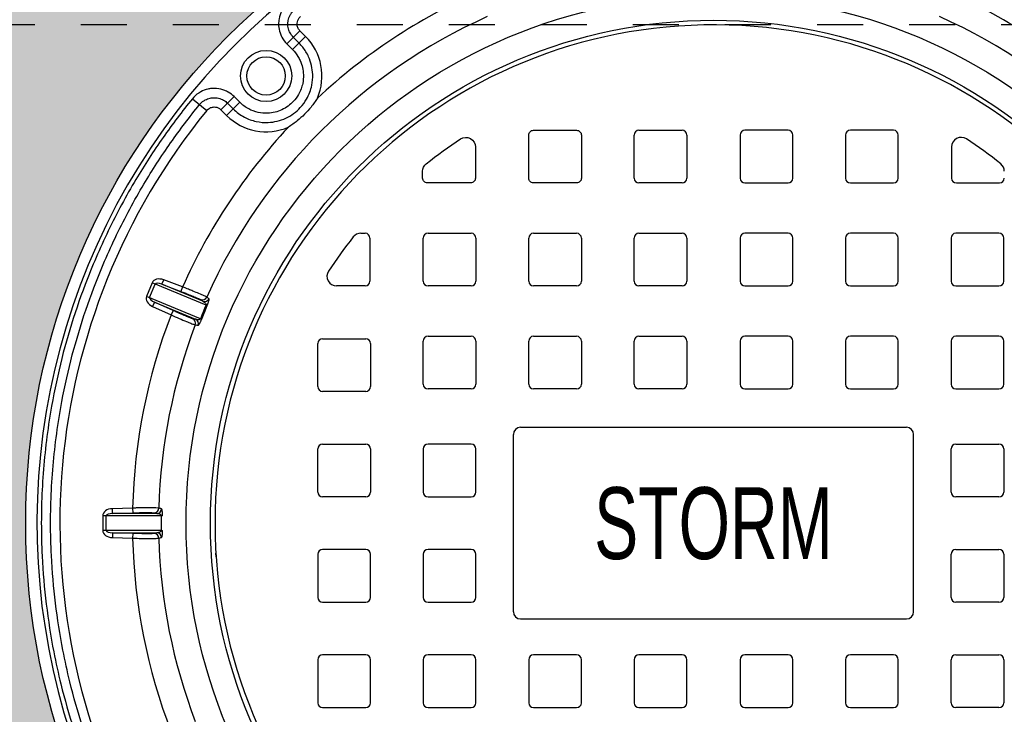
# Model space of a CAD drawing. Header units: feet. Extents: x 6 to 310, y -41 to 128.
# Tile 35 of 44: x 256.46 to 258.6, y 20.89 to 22.4. Entities that reach past the tile are written whole.
import ezdxf
from ezdxf.enums import TextEntityAlignment as Align

# ---------------------------------------------------------------- set-up
doc = ezdxf.new("R2010")
doc.units = ezdxf.units.FT
doc.header["$MEASUREMENT"] = 0
doc.linetypes.add('F', pattern=[0.15, 0.1, -0.05])
doc.layers.add('D-HATCH-PATT', color=247, linetype='Continuous')
doc.layers.add('DETAIL', color=1, linetype='Continuous')
doc.styles.add('HOLLOW', font='HOLLOW', dxfattribs={"width": 0.8})

msp = doc.modelspace()

# ---------------------------------------------------------------- hatches: boundary and pattern name
at = {"layer": 'D-HATCH-PATT', "linetype": 'Continuous'}
h = msp.add_hatch(dxfattribs=at)
h.set_pattern_fill('AR-CONC', color=256, scale=0.025, angle=90)
h.set_pattern_definition([(140, (273.52688, -852.17627), (0.015688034, 0.179315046), [0.01875, -0.20625]), (85, (273.52688, -852.17627), (-0.188048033, -0.034687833), [0.015, -0.165]), (190.451444, (273.52819, -852.16133), (-0.172359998, 0.14462721), [0.015935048, -0.175285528]), (136.1842, (273.47688, -852.17627), (0.04137982, 0.26681033), [0.028125, -0.309375]), (186.635635, (273.48033, -852.15404), (-0.24352965, 0.23366549), [0.023902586, -0.26292844]), (81.184164, (273.47688, -852.17627), (-0.24352965, 0.23366549), [0.0225, -0.2475]), (111, (273.48938, -852.15127), (0.100654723, 0.149226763), [0.01875, -0.20625]), (56, (273.48938, -852.15127), (-0.18128751, 0.060828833), [0.015, -0.165]), (161.451445, (273.49777, -852.13884), (-0.080632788, 0.210055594), [0.015935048, -0.175285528]), (127.5, (273.52688, -852.17627), (-0.0832234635, 0.003039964), [0, -0.163, 0, -0.1675, 0, -0.165625]), (97.5, (273.52688, -852.17627), (-0.098602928, 0.065767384), [0, -0.0955, 0, -0.15925, 0, -0.063125]), (57.5, (273.52688, -852.23202), (0.005638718, 0.133455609), [0, -0.0625, 0, -0.195, 0, -0.25875]), (47.5, (273.52688, -852.25702), (-0.025026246, 0.145796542), [0, -0.08125, 0, -0.1295, 0, -0.18375])])
edge = h.paths.add_edge_path(flags=16)
edge.add_arc((257.96822, 21.30184), 1.49479, 90, 450)
h.paths.add_polyline_path([(254.92656, 19.63518), (261.00989, 19.63518), (261.00989, 23.05184), (254.92656, 23.05184)])

# ---------------------------------------------------------------- linework, layer by layer
at = {"layer": 'D-HATCH-PATT', "color": 1, "linetype": 'Continuous'}
for p, q in [((257.04095, 22.3438), (257.06948, 22.37232)), ((257.08182, 22.35998), (257.06948, 22.37232)), ((257.04095, 22.3438), (257.05329, 22.33145)), ((257.05329, 22.33145), (257.08182, 22.35998)), ((257.06756, 22.34572), (257.05521, 22.35806)), ((256.8357, 22.2245), (256.86698, 22.19902)), ((256.92627, 22.22912), (256.89774, 22.20059)), ((256.93861, 22.21677), (256.91009, 22.18825)), ((256.91201, 22.21485), (256.92435, 22.20251)), ((256.93861, 22.21677), (256.92627, 22.22912)), ((256.89774, 22.20059), (256.91009, 22.18825)), ((256.76966, 21.82108), (256.77335, 21.83082)), ((256.81445, 21.81526), (256.77335, 21.83082)), ((256.74819, 21.82457), (256.73591, 21.79492)), ((256.74271, 21.7921), (256.75499, 21.82175)), ((256.86537, 21.77603), (256.74819, 21.82457)), ((256.76966, 21.82108), (256.81076, 21.80552)), ((256.85875, 21.78418), (256.76966, 21.82108)), ((256.81445, 21.81526), (256.81076, 21.80552)), ((256.85309, 21.74638), (256.73591, 21.79492)), ((256.75356, 21.7822), (256.74928, 21.77271)), ((256.74928, 21.77271), (256.78934, 21.75465)), ((256.79362, 21.76414), (256.75356, 21.7822)), ((256.75356, 21.7822), (256.84264, 21.7453)), ((256.79362, 21.76414), (256.78934, 21.75465)), ((256.7058, 21.33465), (256.66187, 21.33329)), ((256.7058, 21.33465), (256.70612, 21.32424)), ((256.64102, 21.31789), (256.64102, 21.2858)), ((256.76786, 21.31789), (256.64102, 21.31789)), ((256.64839, 21.2858), (256.64839, 21.31789)), ((256.66219, 21.32288), (256.66187, 21.33329)), ((256.66219, 21.32288), (256.70612, 21.32424)), ((256.75862, 21.32288), (256.66219, 21.32288)), ((256.64839, 21.2858), (256.64102, 21.2858)), ((256.76786, 21.2858), (256.64839, 21.2858)), ((256.66219, 21.2808), (256.66187, 21.27039)), ((256.66187, 21.27039), (256.7058, 21.26904)), ((256.70612, 21.27944), (256.66219, 21.2808)), ((256.66219, 21.2808), (256.75862, 21.2808)), ((256.70612, 21.27944), (256.7058, 21.26904))]:
    msp.add_line(p, q, dxfattribs=at)
at = {"layer": 'D-HATCH-PATT', "linetype": 'Continuous'}
for p, q in [((257.80615, 22.15601), (257.8999, 22.15601)), ((258.13029, 22.15601), (258.03654, 22.15601)), ((258.35946, 22.15601), (258.26571, 22.15601)), ((257.79574, 22.05184), (257.79574, 22.14559)), ((257.91032, 22.14559), (257.91032, 22.05184)), ((258.02613, 22.14559), (258.02613, 22.05184)), ((258.14071, 22.05184), (258.14071, 22.14559)), ((258.25529, 22.14559), (258.25529, 22.05184)), ((258.36988, 22.05184), (258.36988, 22.14559)), ((258.48568, 22.11977), (258.48568, 22.05184)), ((257.8999, 22.04143), (257.80615, 22.04143)), ((258.03654, 22.04143), (258.13029, 22.04143)), ((258.26571, 22.04143), (258.35946, 22.04143)), ((258.4961, 22.04143), (258.58985, 22.04143)), ((257.20178, 21.93205), (257.21118, 21.93205)), ((257.2216, 21.92163), (257.2216, 21.82788)), ((257.3374, 21.82788), (257.3374, 21.92163)), ((257.34782, 21.93205), (257.44157, 21.93205)), ((257.45199, 21.92163), (257.45199, 21.82788)), ((257.56657, 21.82788), (257.56657, 21.92163)), ((257.57699, 21.93205), (257.67074, 21.93205)), ((257.68115, 21.92163), (257.68115, 21.82788)), ((257.79574, 21.82788), (257.79574, 21.92163)), ((257.80615, 21.93205), (257.8999, 21.93205)), ((257.91032, 21.92163), (257.91032, 21.82788)), ((258.02613, 21.92163), (258.02613, 21.82788)), ((258.13029, 21.93205), (258.03654, 21.93205)), ((258.14071, 21.82788), (258.14071, 21.92163)), ((258.25529, 21.92163), (258.25529, 21.82788)), ((258.35946, 21.93205), (258.26571, 21.93205)), ((258.36988, 21.82788), (258.36988, 21.92163)), ((258.48446, 21.92163), (258.48446, 21.82788)), ((258.58863, 21.93205), (258.49488, 21.93205)), ((258.59904, 21.82788), (258.59904, 21.92163)), ((257.21118, 21.81747), (257.14909, 21.81747)), ((257.44157, 21.81747), (257.34782, 21.81747)), ((257.67074, 21.81747), (257.57699, 21.81747)), ((257.8999, 21.81747), (257.80615, 21.81747)), ((258.03654, 21.81747), (258.13029, 21.81747)), ((258.26571, 21.81747), (258.35946, 21.81747)), ((258.49488, 21.81747), (258.58863, 21.81747)), ((257.11865, 21.70288), (257.2124, 21.70288)), ((257.34782, 21.70809), (257.44157, 21.70809)), ((257.57699, 21.70809), (257.67074, 21.70809)), ((257.80615, 21.70809), (257.8999, 21.70809)), ((258.13029, 21.70809), (258.03654, 21.70809)), ((258.35946, 21.70809), (258.26571, 21.70809)), ((258.58863, 21.70809), (258.49488, 21.70809)), ((257.10824, 21.59872), (257.10824, 21.69247)), ((257.22282, 21.69247), (257.22282, 21.59872)), ((257.3374, 21.60393), (257.3374, 21.69768)), ((257.45199, 21.69768), (257.45199, 21.60393)), ((257.56657, 21.60393), (257.56657, 21.69768)), ((257.68115, 21.69768), (257.68115, 21.60393)), ((257.79574, 21.60393), (257.79574, 21.69768)), ((257.91032, 21.69768), (257.91032, 21.60393)), ((258.02613, 21.69768), (258.02613, 21.60393)), ((258.14071, 21.60393), (258.14071, 21.69768)), ((258.25529, 21.69768), (258.25529, 21.60393)), ((258.36988, 21.60393), (258.36988, 21.69768)), ((258.48446, 21.69768), (258.48446, 21.60393)), ((258.59904, 21.60393), (258.59904, 21.69768)), ((257.44157, 21.59351), (257.34782, 21.59351)), ((257.67074, 21.59351), (257.57699, 21.59351)), ((257.8999, 21.59351), (257.80615, 21.59351)), ((258.03654, 21.59351), (258.13029, 21.59351)), ((258.26571, 21.59351), (258.35946, 21.59351)), ((258.49488, 21.59351), (258.58863, 21.59351)), ((257.2124, 21.5883), (257.11865, 21.5883)), ((257.10824, 21.36955), (257.10824, 21.4633)), ((257.11865, 21.47372), (257.2124, 21.47372)), ((257.22282, 21.4633), (257.22282, 21.36955)), ((257.3374, 21.4633), (257.3374, 21.36955)), ((257.44157, 21.47372), (257.34782, 21.47372)), ((257.45199, 21.36955), (257.45199, 21.4633)), ((258.48446, 21.36955), (258.48446, 21.4633)), ((258.49488, 21.47372), (258.58863, 21.47372)), ((258.59904, 21.4633), (258.59904, 21.36955)), ((257.2124, 21.35913), (257.11865, 21.35913)), ((257.34782, 21.35913), (257.44157, 21.35913)), ((258.58863, 21.35913), (258.49488, 21.35913)), ((257.10824, 21.23413), (257.10824, 21.14038)), ((257.2124, 21.24455), (257.11865, 21.24455)), ((257.22282, 21.14038), (257.22282, 21.23413)), ((257.3374, 21.23413), (257.3374, 21.14038)), ((257.44157, 21.24455), (257.34782, 21.24455)), ((257.45199, 21.14038), (257.45199, 21.23413)), ((258.48446, 21.14038), (258.48446, 21.23413)), ((258.49488, 21.24455), (258.58863, 21.24455)), ((258.59904, 21.23413), (258.59904, 21.14038)), ((257.11865, 21.12997), (257.2124, 21.12997)), ((257.34782, 21.12997), (257.44157, 21.12997)), ((258.58863, 21.12997), (258.49488, 21.12997)), ((257.2124, 21.01538), (257.11865, 21.01538)), ((257.44157, 21.01538), (257.34782, 21.01538)), ((257.67074, 21.01538), (257.57699, 21.01538)), ((257.8999, 21.01538), (257.80615, 21.01538)), ((258.13029, 21.01538), (258.03654, 21.01538)), ((258.35946, 21.01538), (258.26571, 21.01538)), ((258.49488, 21.01538), (258.58863, 21.01538)), ((257.10824, 21.00497), (257.10824, 20.91122)), ((257.22282, 20.91122), (257.22282, 21.00497)), ((257.3374, 21.00497), (257.3374, 20.91122)), ((257.45199, 20.91122), (257.45199, 21.00497)), ((257.56657, 21.00497), (257.56657, 20.91122)), ((257.68115, 20.91122), (257.68115, 21.00497)), ((257.79574, 21.00497), (257.79574, 20.91122)), ((257.91032, 20.91122), (257.91032, 21.00497)), ((258.02613, 21.00497), (258.02613, 20.91122)), ((258.14071, 20.91122), (258.14071, 21.00497)), ((258.25529, 21.00497), (258.25529, 20.91122)), ((258.36988, 20.91122), (258.36988, 21.00497)), ((258.48446, 20.91122), (258.48446, 21.00497)), ((258.59904, 21.00497), (258.59904, 20.91122)), ((257.11865, 20.9008), (257.2124, 20.9008)), ((257.34782, 20.9008), (257.44157, 20.9008)), ((257.57699, 20.9008), (257.67074, 20.9008)), ((257.80615, 20.9008), (257.8999, 20.9008)), ((258.03654, 20.9008), (258.13029, 20.9008)), ((258.26571, 20.9008), (258.35946, 20.9008)), ((258.58863, 20.9008), (258.49488, 20.9008))]:
    msp.add_line(p, q, dxfattribs=at)
at = {"layer": 'D-HATCH-PATT', "linetype": 'Continuous', "flags": 128}
msp.add_lwpolyline([(257.57699, 22.04143, -0.4142136), (257.56657, 22.05184), (257.56657, 22.14559, -0.4142136), (257.57699, 22.15601), (257.67074, 22.15601, -0.4142136), (257.68115, 22.14559), (257.68115, 22.05184, -0.4142136), (257.67074, 22.04143)], format="xyb", close=True, dxfattribs=at)
at = {"layer": 'D-HATCH-PATT', "linetype": 'Continuous'}
msp.add_lwpolyline([(257.33618, 22.06682, -0.2279998), (257.34401, 22.0831, -0.0230203), (257.41848, 22.13717, -0.5970046), (257.45076, 22.11977), (257.45076, 22.05184, -0.4142136), (257.44035, 22.04143), (257.3466, 22.04143, -0.4142136), (257.33618, 22.05184)], format="xyb", close=True, dxfattribs=at)
at = {"layer": 'D-HATCH-PATT', "color": 1, "linetype": 'Continuous'}
for radius in [0.05562, 0.04167]:
    msp.add_circle((256.99595, 22.27411), radius, dxfattribs=at)
for start, end in [(336.5646, 45), (225, 293.4354)]:
    msp.add_arc((256.99595, 22.27411), 0.12143, start, end, dxfattribs=at)
at = {"layer": 'D-HATCH-PATT', "linetype": 'Continuous'}
for centre, radius, start, end in [((257.80615, 22.14559), 0.01042, 90, 180), ((257.8999, 22.14559), 0.01042, 0, 90), ((258.03654, 22.14559), 0.01042, 90, 180), ((258.13029, 22.14559), 0.01042, 0, 90), ((258.26571, 22.14559), 0.01042, 90, 180), ((258.35946, 22.14559), 0.01042, 0, 90), ((258.50652, 22.11977), 0.02083, 56.65042, 180), ((257.96822, 21.30184), 1, 51.37548, 56.65042), ((258.57943, 22.06682), 0.02083, 0, 51.37548), ((257.80615, 22.05184), 0.01042, 180, 270), ((257.8999, 22.05184), 0.01042, 270, 0), ((258.03654, 22.05184), 0.01042, 180, 270), ((258.13029, 22.05184), 0.01042, 270, 0), ((258.26571, 22.05184), 0.01042, 180, 270), ((258.35946, 22.05184), 0.01042, 270, 0), ((258.4961, 22.05184), 0.01042, 180, 270), ((258.58985, 22.05184), 0.01042, 270, 0), ((257.96822, 21.30184), 1, 141.51275, 146.77883), ((257.20178, 21.91122), 0.02083, 90, 141.51275), ((257.21118, 21.92163), 0.01042, 0, 90), ((257.34782, 21.92163), 0.01042, 90, 180), ((257.44157, 21.92163), 0.01042, 0, 90), ((257.57699, 21.92163), 0.01042, 90, 180), ((257.67074, 21.92163), 0.01042, 0, 90), ((257.80615, 21.92163), 0.01042, 90, 180), ((257.8999, 21.92163), 0.01042, 0, 90), ((258.03654, 21.92163), 0.01042, 90, 180), ((258.13029, 21.92163), 0.01042, 0, 90), ((258.26571, 21.92163), 0.01042, 90, 180), ((258.35946, 21.92163), 0.01042, 0, 90), ((258.49488, 21.92163), 0.01042, 90, 180), ((258.58863, 21.92163), 0.01042, 0, 90), ((257.14909, 21.8383), 0.02083, 146.77883, 270), ((257.21118, 21.82788), 0.01042, 270, 0), ((257.34782, 21.82788), 0.01042, 180, 270), ((257.44157, 21.82788), 0.01042, 270, 0), ((257.57699, 21.82788), 0.01042, 180, 270), ((257.67074, 21.82788), 0.01042, 270, 0), ((257.80615, 21.82788), 0.01042, 180, 270), ((257.8999, 21.82788), 0.01042, 270, 0), ((258.03654, 21.82788), 0.01042, 180, 270), ((258.13029, 21.82788), 0.01042, 270, 0), ((258.26571, 21.82788), 0.01042, 180, 270), ((258.35946, 21.82788), 0.01042, 270, 0), ((258.49488, 21.82788), 0.01042, 180, 270), ((258.58863, 21.82788), 0.01042, 270, 0), ((257.11865, 21.69247), 0.01042, 90, 180), ((257.2124, 21.69247), 0.01042, 0, 90), ((257.34782, 21.69768), 0.01042, 90, 180), ((257.44157, 21.69768), 0.01042, 0, 90), ((257.57699, 21.69768), 0.01042, 90, 180), ((257.67074, 21.69768), 0.01042, 0, 90), ((257.80615, 21.69768), 0.01042, 90, 180), ((257.8999, 21.69768), 0.01042, 0, 90), ((258.03654, 21.69768), 0.01042, 90, 180), ((258.13029, 21.69768), 0.01042, 0, 90), ((258.26571, 21.69768), 0.01042, 90, 180), ((258.35946, 21.69768), 0.01042, 0, 90), ((258.49488, 21.69768), 0.01042, 90, 180), ((258.58863, 21.69768), 0.01042, 0, 90), ((257.11865, 21.59872), 0.01042, 180, 270), ((257.2124, 21.59872), 0.01042, 270, 0), ((257.34782, 21.60393), 0.01042, 180, 270), ((257.44157, 21.60393), 0.01042, 270, 0), ((257.57699, 21.60393), 0.01042, 180, 270), ((257.67074, 21.60393), 0.01042, 270, 0), ((257.80615, 21.60393), 0.01042, 180, 270), ((257.8999, 21.60393), 0.01042, 270, 0), ((258.03654, 21.60393), 0.01042, 180, 270), ((258.13029, 21.60393), 0.01042, 270, 0), ((258.26571, 21.60393), 0.01042, 180, 270), ((258.35946, 21.60393), 0.01042, 270, 0), ((258.49488, 21.60393), 0.01042, 180, 270), ((258.58863, 21.60393), 0.01042, 270, 0), ((257.11865, 21.4633), 0.01042, 90, 180), ((257.2124, 21.4633), 0.01042, 0, 90), ((257.34782, 21.4633), 0.01042, 90, 180), ((257.44157, 21.4633), 0.01042, 0, 90), ((258.49488, 21.4633), 0.01042, 90, 180), ((258.58863, 21.4633), 0.01042, 0, 90), ((257.11865, 21.36955), 0.01042, 180, 270), ((257.2124, 21.36955), 0.01042, 270, 0), ((257.34782, 21.36955), 0.01042, 180, 270), ((257.44157, 21.36955), 0.01042, 270, 0), ((258.49488, 21.36955), 0.01042, 180, 270), ((258.58863, 21.36955), 0.01042, 270, 0), ((257.11865, 21.23413), 0.01042, 90, 180), ((257.2124, 21.23413), 0.01042, 0, 90), ((257.34782, 21.23413), 0.01042, 90, 180), ((257.44157, 21.23413), 0.01042, 0, 90), ((258.49488, 21.23413), 0.01042, 90, 180), ((258.58863, 21.23413), 0.01042, 0, 90), ((257.11865, 21.14038), 0.01042, 180, 270), ((257.2124, 21.14038), 0.01042, 270, 0), ((257.34782, 21.14038), 0.01042, 180, 270), ((257.44157, 21.14038), 0.01042, 270, 0), ((258.49488, 21.14038), 0.01042, 180, 270), ((258.58863, 21.14038), 0.01042, 270, 0), ((257.11865, 21.00497), 0.01042, 90, 180), ((257.2124, 21.00497), 0.01042, 0, 90), ((257.34782, 21.00497), 0.01042, 90, 180), ((257.44157, 21.00497), 0.01042, 0, 90), ((257.57699, 21.00497), 0.01042, 90, 180), ((257.67074, 21.00497), 0.01042, 0, 90), ((257.80615, 21.00497), 0.01042, 90, 180), ((257.8999, 21.00497), 0.01042, 0, 90), ((258.03654, 21.00497), 0.01042, 90, 180), ((258.13029, 21.00497), 0.01042, 0, 90), ((258.26571, 21.00497), 0.01042, 90, 180), ((258.35946, 21.00497), 0.01042, 0, 90), ((258.49488, 21.00497), 0.01042, 90, 180), ((258.58863, 21.00497), 0.01042, 0, 90), ((257.11865, 20.91122), 0.01042, 180, 270), ((257.2124, 20.91122), 0.01042, 270, 0), ((257.34782, 20.91122), 0.01042, 180, 270), ((257.44157, 20.91122), 0.01042, 270, 0), ((257.57699, 20.91122), 0.01042, 180, 270), ((257.67074, 20.91122), 0.01042, 270, 0), ((257.80615, 20.91122), 0.01042, 180, 270), ((257.8999, 20.91122), 0.01042, 270, 0), ((258.03654, 20.91122), 0.01042, 180, 270), ((258.13029, 20.91122), 0.01042, 270, 0), ((258.26571, 20.91122), 0.01042, 180, 270), ((258.35946, 20.91122), 0.01042, 270, 0), ((258.49488, 20.91122), 0.01042, 180, 270), ((258.58863, 20.91122), 0.01042, 270, 0)]:
    msp.add_arc(centre, radius, start, end, dxfattribs=at)
at = {"layer": 'D-HATCH-PATT', "color": 1, "linetype": 'Continuous'}
for centre, major_axis, ratio, start_param, end_param in [((256.76833, 21.81622), (-0.02014, 0.00834), 0.7071068, 4.7560222, 6.2831853), ((256.76833, 21.81622), (-0.01334, 0.00552), 0.346338, 4.7560222, 6.2831853), ((256.75605, 21.78657), (-0.02014, 0.00834), 0.7071068, 0, 1.5271631), ((256.75605, 21.78657), (-0.01334, 0.00552), 0.346338, 0, 1.5271631), ((256.85758, 21.79756), (-0.00625, -0.00834), 0.9938813, 0.2830071, 1.7928792), ((256.86243, 21.79392), (-0.00625, -0.00834), 0.9938784, 0.2829389, 1.793915), ((256.85857, 21.77885), (0.00956, -0.00413), 0.0148986, 0.1079626, 0.7855092), ((256.83236, 21.73667), (0.00148, 0.01031), 0.9938813, 4.4903061, 6.0001782), ((256.83836, 21.73581), (0.00148, 0.01031), 0.9938784, 4.4892703, 6.0002464), ((256.84629, 21.7492), (0.00968, -0.00384), 0.0148986, 5.4976761, 6.1752227), ((256.75242, 21.3348), (-0.00258, -0.01009), 0.9938813, 0.2830071, 1.7928792), ((256.66282, 21.31789), (-0.0218, 0), 0.7071068, 4.7560222, 6.2831853), ((256.66282, 21.31789), (-0.01444, 0), 0.346338, 4.7560222, 6.2831853), ((256.7583, 21.33329), (-0.00258, -0.01009), 0.9938784, 0.2829389, 1.793915), ((256.76049, 21.31789), (0.01042, -0.00016), 0.0148986, 0.1079626, 0.7855092), ((256.66282, 21.2858), (-0.0218, 0), 0.7071068, 0, 1.5271631), ((256.66282, 21.2858), (-0.01444, 0), 0.346338, 0, 1.5271631), ((256.75242, 21.26889), (-0.00258, 0.01009), 0.9938813, 4.4903061, 6.0001782), ((256.7583, 21.27039), (-0.00258, 0.01009), 0.9938784, 4.4892703, 6.0002464), ((256.76049, 21.2858), (0.01042, 0.00016), 0.0148986, 5.4976761, 6.1752227)]:
    msp.add_ellipse(centre, major_axis=major_axis, ratio=ratio, start_param=start_param, end_param=end_param, dxfattribs=at)
for points, knots in [([(257.04556, 22.43437), (257.04151, 22.43106), (257.03788, 22.42724), (257.03302, 22.42059), (257.03145, 22.41806), (257.02728, 22.41014), (257.02528, 22.40446), (257.0234, 22.39472), (257.02303, 22.39082), (257.02304, 22.38453), (257.02319, 22.3821), (257.02414, 22.37417), (257.02558, 22.36874), (257.02838, 22.36196), (257.02916, 22.36029), (257.03288, 22.35319), (257.03662, 22.34813), (257.04095, 22.3438)], [0, 0, 0, 0, 0.4780324, 0.4780324, 0.7463054, 0.7463054, 1.2910487, 1.2910487, 1.6445954, 1.6445954, 1.8660112, 1.8660112, 2.3686763, 2.3686763, 2.5362981, 2.5362981, 3.0967425, 3.0967425, 3.0967425, 3.0967425]), ([(257.05521, 22.35806), (257.05231, 22.36097), (257.0498, 22.36436), (257.04731, 22.36912), (257.04679, 22.37024), (257.04491, 22.37477), (257.04395, 22.37841), (257.04331, 22.38372), (257.04321, 22.38535), (257.04321, 22.38956), (257.04345, 22.39217), (257.04471, 22.39869), (257.04605, 22.40249), (257.04884, 22.4078), (257.0499, 22.40949), (257.05315, 22.41395), (257.05558, 22.41651), (257.0583, 22.41873)], [-3.0967425, -3.0967425, -3.0967425, -3.0967425, -2.5362981, -2.5362981, -2.3686763, -2.3686763, -1.8660112, -1.8660112, -1.6445954, -1.6445954, -1.2910487, -1.2910487, -0.7463054, -0.7463054, -0.4780324, -0.4780324, 0, 0, 0, 0]), ([(257.06948, 22.37232), (257.06885, 22.37295), (257.06826, 22.37362), (257.06613, 22.37637), (257.06493, 22.37873), (257.06346, 22.38377), (257.06321, 22.38652), (257.06369, 22.39103), (257.06415, 22.39288), (257.06564, 22.39666), (257.06676, 22.39854), (257.06902, 22.40127), (257.07, 22.40223), (257.07104, 22.40309)], [-1.0530152, -1.0530152, -1.0530152, -1.0530152, -0.9721218, -0.9721218, -0.7355804, -0.7355804, -0.4918865, -0.4918865, -0.3212032, -0.3212032, -0.1235397, -0.1235397, 0, 0, 0, 0]), ([(256.92435, 22.20251), (256.93151, 22.19535), (256.93977, 22.18925), (256.95677, 22.1803), (256.96533, 22.17717), (256.98288, 22.17331), (256.99182, 22.17256), (257.01365, 22.17356), (257.02681, 22.17679), (257.04458, 22.18505), (257.05029, 22.18841), (257.06094, 22.19618), (257.06589, 22.20059), (257.07547, 22.21096), (257.08005, 22.21718), (257.08659, 22.22863), (257.08893, 22.23364), (257.09267, 22.24366), (257.09413, 22.24875), (257.09676, 22.26166), (257.09742, 22.26961), (257.09695, 22.28396), (257.09609, 22.29053), (257.09312, 22.30338), (257.091, 22.30965), (257.08661, 22.31943), (257.08465, 22.32316), (257.07828, 22.33362), (257.07326, 22.34001), (257.06759, 22.34568), (257.06758, 22.3457), (257.06756, 22.34572)], [-15.4365167, -15.4365167, -15.4365167, -15.4365167, -14.6950238, -14.6950238, -14.0335261, -14.0335261, -13.3900602, -13.3900602, -12.4336273, -12.4336273, -11.9554084, -11.9554084, -11.4771945, -11.4771945, -10.9212679, -10.9212679, -10.5207616, -10.5207616, -10.1377688, -10.1377688, -9.5643287, -9.5643287, -9.0861098, -9.0861098, -8.6078958, -8.6078958, -8.3015993, -8.3015993, -7.7182583, -7.7182583, -7.7162565, -7.7162565, -7.7162565, -7.7162565]), ([(257.05329, 22.33145), (257.05331, 22.33144), (257.05332, 22.33142), (257.05786, 22.32688), (257.06188, 22.32177), (257.06698, 22.31339), (257.06855, 22.3104), (257.07206, 22.30257), (257.07376, 22.29755), (257.07614, 22.28726), (257.07683, 22.282), (257.07721, 22.27051), (257.07668, 22.26414), (257.07457, 22.2538), (257.0734, 22.24973), (257.07041, 22.2417), (257.06854, 22.23769), (257.06329, 22.22852), (257.05963, 22.22354), (257.05195, 22.21524), (257.048, 22.2117), (257.03946, 22.20548), (257.03489, 22.20279), (257.02067, 22.19618), (257.01012, 22.19359), (256.99265, 22.19279), (256.98548, 22.19339), (256.97143, 22.19648), (256.96458, 22.19899), (256.95097, 22.20616), (256.94435, 22.21104), (256.93861, 22.21677)], [7.7162565, 7.7162565, 7.7162565, 7.7162565, 7.7182583, 7.7182583, 8.3015993, 8.3015993, 8.6078958, 8.6078958, 9.0861098, 9.0861098, 9.5643287, 9.5643287, 10.1377688, 10.1377688, 10.5207616, 10.5207616, 10.9212679, 10.9212679, 11.4771945, 11.4771945, 11.9554084, 11.9554084, 12.4336273, 12.4336273, 13.3900602, 13.3900602, 14.0335261, 14.0335261, 14.6950238, 14.6950238, 15.4365167, 15.4365167, 15.4365167, 15.4365167]), ([(256.92627, 22.22912), (256.92257, 22.23281), (256.9184, 22.23604), (256.91129, 22.24019), (256.90862, 22.2415), (256.90032, 22.24485), (256.89446, 22.24626), (256.88458, 22.24714), (256.88066, 22.2471), (256.87441, 22.24646), (256.872, 22.24607), (256.86421, 22.24431), (256.85895, 22.24233), (256.8525, 22.23885), (256.85092, 22.23791), (256.84423, 22.23348), (256.83957, 22.22926), (256.8357, 22.2245)], [0, 0, 0, 0, 0.4780327, 0.4780327, 0.7463068, 0.7463068, 1.2910497, 1.2910497, 1.6445958, 1.6445958, 1.8660111, 1.8660111, 2.3686778, 2.3686778, 2.5362984, 2.5362984, 3.0967424, 3.0967424, 3.0967424, 3.0967424]), ([(256.85134, 22.21176), (256.85394, 22.21495), (256.85706, 22.21779), (256.86154, 22.22075), (256.8626, 22.22138), (256.86692, 22.22371), (256.87045, 22.22504), (256.87566, 22.22621), (256.87727, 22.22648), (256.88146, 22.22691), (256.88408, 22.22693), (256.89069, 22.22634), (256.89461, 22.2254), (256.90018, 22.22315), (256.90196, 22.22228), (256.90673, 22.2195), (256.90953, 22.21733), (256.91201, 22.21485)], [-3.0967424, -3.0967424, -3.0967424, -3.0967424, -2.5362984, -2.5362984, -2.3686778, -2.3686778, -1.8660111, -1.8660111, -1.6445958, -1.6445958, -1.2910497, -1.2910497, -0.7463068, -0.7463068, -0.4780327, -0.4780327, 0, 0, 0, 0]), ([(257.10737, 22.22582), (257.10734, 22.22577), (257.10731, 22.22572), (257.10307, 22.21902), (257.09848, 22.2126), (257.08907, 22.20097), (257.08435, 22.19571), (257.07435, 22.18571), (257.0691, 22.18099), (257.05746, 22.17159), (257.05105, 22.167), (257.04434, 22.16276), (257.0443, 22.16273), (257.04425, 22.1627)], [-0.0051847, -0.0051847, -0.0051847, -0.0051847, 0, 0, 0.7200283, 0.7200283, 1.3640208, 1.3640208, 2.0080133, 2.0080133, 2.7280416, 2.7280416, 2.7332263, 2.7332263, 2.7332263, 2.7332263]), ([(256.86698, 22.19902), (256.86754, 22.19971), (256.86814, 22.20036), (256.87067, 22.20276), (256.87289, 22.20419), (256.87775, 22.20617), (256.88047, 22.2067), (256.885, 22.20668), (256.88689, 22.20642), (256.8908, 22.20531), (256.89278, 22.20439), (256.89573, 22.20242), (256.89679, 22.20154), (256.89774, 22.20059)], [-1.0530149, -1.0530149, -1.0530149, -1.0530149, -0.9721451, -0.9721451, -0.7356039, -0.7356039, -0.4919015, -0.4919015, -0.3212124, -0.3212124, -0.1235432, -0.1235432, 0, 0, 0, 0]), ([(256.81076, 21.80552), (256.81278, 21.80476), (256.81482, 21.80398), (256.81978, 21.80208), (256.82269, 21.80095), (256.82668, 21.79939), (256.82787, 21.79892), (256.833, 21.7969), (256.83668, 21.79542), (256.83991, 21.7941), (256.8436, 21.79258), (256.84673, 21.79125), (256.85168, 21.78905), (256.85336, 21.78822), (256.85389, 21.78782)], [-2.0793013, -2.0793013, -2.0793013, -2.0793013, -1.8815443, -1.8815443, -1.591648, -1.591648, -1.46605, -1.46605, -1.0396507, -1.0396507, -1.0396507, -0.5522496, -0.5522496, 0, 0, 0, 0]), ([(256.86703, 21.79334), (256.86637, 21.79379), (256.86432, 21.79479), (256.85826, 21.79749), (256.85444, 21.79913), (256.84994, 21.801), (256.84601, 21.80264), (256.84152, 21.80448), (256.83527, 21.80701), (256.83382, 21.80759), (256.82897, 21.80953), (256.82543, 21.81094), (256.81938, 21.81333), (256.81691, 21.8143), (256.81445, 21.81526)], [0, 0, 0, 0, 0.5522496, 0.5522496, 1.0396507, 1.0396507, 1.0396507, 1.46605, 1.46605, 1.591648, 1.591648, 1.8815443, 1.8815443, 2.0793013, 2.0793013, 2.0793013, 2.0793013]), ([(256.85389, 21.78782), (256.8547, 21.78721), (256.85551, 21.78661), (256.85713, 21.78539), (256.85794, 21.78479), (256.85875, 21.78418)], [0, 0, 0, 0, 0.8372578, 0.8372578, 1.6745156, 1.6745156, 1.6745156, 1.6745156]), ([(256.85875, 21.78418), (256.8602, 21.78354), (256.8616, 21.78272), (256.86376, 21.78093), (256.86462, 21.77999), (256.8654, 21.77844), (256.86558, 21.7779), (256.86564, 21.7769), (256.86557, 21.77644), (256.86537, 21.77603)], [-0.92517161, -0.92517161, -0.92517161, -0.92517161, -0.56801647, -0.56801647, -0.27363692, -0.27363692, -0.12817184, -0.12817184, 0, 0, 0, 0]), ([(256.87189, 21.78971), (256.87108, 21.79031), (256.87027, 21.79092), (256.86865, 21.79213), (256.86784, 21.79273), (256.86703, 21.79334)], [-1.6745156, -1.6745156, -1.6745156, -1.6745156, -0.8372578, -0.8372578, 0, 0, 0, 0]), ([(256.86808, 21.77476), (256.86863, 21.77603), (256.86916, 21.77733), (256.87013, 21.77988), (256.87057, 21.78115), (256.87162, 21.78444), (256.872, 21.78608), (256.87236, 21.78866), (256.87224, 21.78945), (256.87189, 21.78971)], [0, 0, 0, 0, 0.12817184, 0.12817184, 0.27363692, 0.27363692, 0.56801647, 0.56801647, 0.92517161, 0.92517161, 0.92517161, 0.92517161]), ([(256.83663, 21.74616), (256.8363, 21.74621), (256.8357, 21.74637), (256.83346, 21.74713), (256.83144, 21.74789), (256.82656, 21.74984), (256.82384, 21.75096), (256.81702, 21.75383), (256.81263, 21.75572), (256.80342, 21.75975), (256.79848, 21.76194), (256.79362, 21.76414)], [-2.0793013, -2.0793013, -2.0793013, -2.0793013, -1.8031689, -1.8031689, -1.3613571, -1.3613571, -0.9753697, -0.9753697, -0.4876382, -0.4876382, 0, 0, 0, 0]), ([(256.86537, 21.77603), (256.86217, 21.76861), (256.85905, 21.76116), (256.85503, 21.75124), (256.85406, 21.74881), (256.85309, 21.74638)], [-0.014813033, -0.014813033, -0.014813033, -0.014813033, 0.0075601, 0.0075601, 0.014813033, 0.014813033, 0.014813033, 0.014813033]), ([(256.8559, 21.74536), (256.85686, 21.74777), (256.85783, 21.75018), (256.86181, 21.76001), (256.86491, 21.7674), (256.86808, 21.77476)], [-0.014813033, -0.014813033, -0.014813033, -0.014813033, -0.0075601, -0.0075601, 0.014813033, 0.014813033, 0.014813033, 0.014813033]), ([(256.78934, 21.75465), (256.7953, 21.75203), (256.80137, 21.7494), (256.81266, 21.74458), (256.81804, 21.74231), (256.8264, 21.73885), (256.82973, 21.7375), (256.8357, 21.73513), (256.83817, 21.7342), (256.8409, 21.73326), (256.84163, 21.73304), (256.84203, 21.73296)], [0, 0, 0, 0, 0.4876382, 0.4876382, 0.9753697, 0.9753697, 1.3613571, 1.3613571, 1.8031689, 1.8031689, 2.0793013, 2.0793013, 2.0793013, 2.0793013]), ([(256.84264, 21.7453), (256.84164, 21.74544), (256.84064, 21.74558), (256.83864, 21.74587), (256.83764, 21.74601), (256.83663, 21.74616)], [0, 0, 0, 0, 0.8372578, 0.8372578, 1.6745156, 1.6745156, 1.6745156, 1.6745156]), ([(256.85309, 21.74638), (256.85305, 21.74626), (256.85299, 21.74614), (256.85283, 21.74584), (256.85271, 21.74567), (256.85239, 21.74531), (256.85218, 21.74513), (256.85163, 21.74477), (256.85129, 21.74461), (256.85053, 21.74436), (256.85012, 21.74426), (256.84909, 21.74412), (256.84847, 21.7441), (256.84707, 21.74416), (256.84627, 21.74427), (256.84453, 21.74464), (256.84357, 21.74494), (256.84264, 21.7453)], [-0.92650611, -0.92650611, -0.92650611, -0.92650611, -0.89021214, -0.89021214, -0.83214179, -0.83214179, -0.75665035, -0.75665035, -0.65851146, -0.65851146, -0.55448777, -0.55448777, -0.40747854, -0.40747854, -0.22430807, -0.22430807, 0, 0, 0, 0]), ([(256.84803, 21.73209), (256.8483, 21.73205), (256.84865, 21.73223), (256.84944, 21.73297), (256.84985, 21.73347), (256.85071, 21.7347), (256.85113, 21.73537), (256.85194, 21.73678), (256.8523, 21.73744), (256.85304, 21.73887), (256.85341, 21.73964), (256.85411, 21.74114), (256.85442, 21.74183), (256.85498, 21.7431), (256.85522, 21.74368), (256.85561, 21.74463), (256.85576, 21.74499), (256.8559, 21.74536)], [0, 0, 0, 0, 0.22430807, 0.22430807, 0.40747854, 0.40747854, 0.55448777, 0.55448777, 0.65851146, 0.65851146, 0.75665035, 0.75665035, 0.83214179, 0.83214179, 0.89021214, 0.89021214, 0.92650611, 0.92650611, 0.92650611, 0.92650611]), ([(256.84203, 21.73296), (256.84303, 21.73282), (256.84403, 21.73267), (256.84603, 21.73238), (256.84703, 21.73224), (256.84803, 21.73209)], [-1.6745156, -1.6745156, -1.6745156, -1.6745156, -0.8372578, -0.8372578, 0, 0, 0, 0]), ([(256.76277, 21.33451), (256.76198, 21.33468), (256.7597, 21.33482), (256.75307, 21.335), (256.74891, 21.33504), (256.74404, 21.33506), (256.73978, 21.33507), (256.73494, 21.33505), (256.72819, 21.33499), (256.72662, 21.33497), (256.72139, 21.33492), (256.71759, 21.33486), (256.7111, 21.33475), (256.70844, 21.3347), (256.7058, 21.33465)], [0, 0, 0, 0, 0.5526092, 0.5526092, 1.0396502, 1.0396502, 1.0396502, 1.4660448, 1.4660448, 1.5921801, 1.5921801, 1.8813717, 1.8813717, 2.0793003, 2.0793003, 2.0793003, 2.0793003]), ([(256.76865, 21.33302), (256.76767, 21.33327), (256.76669, 21.33352), (256.76473, 21.33402), (256.76375, 21.33427), (256.76277, 21.33451)], [-1.6745156, -1.6745156, -1.6745156, -1.6745156, -0.8372578, -0.8372578, 0, 0, 0, 0]), ([(256.70612, 21.32424), (256.70828, 21.32431), (256.71046, 21.32437), (256.71577, 21.32451), (256.71888, 21.32458), (256.72316, 21.32467), (256.72444, 21.32469), (256.72997, 21.32478), (256.73393, 21.32483), (256.73742, 21.32484), (256.7414, 21.32485), (256.74481, 21.32482), (256.75023, 21.32468), (256.75209, 21.32455), (256.75274, 21.32439)], [-2.0793003, -2.0793003, -2.0793003, -2.0793003, -1.8813717, -1.8813717, -1.5921801, -1.5921801, -1.4660448, -1.4660448, -1.0396502, -1.0396502, -1.0396502, -0.5526092, -0.5526092, 0, 0, 0, 0]), ([(256.75274, 21.32439), (256.75372, 21.32414), (256.7547, 21.32389), (256.75666, 21.32339), (256.75764, 21.32314), (256.75862, 21.32288)], [0, 0, 0, 0, 0.8372578, 0.8372578, 1.6745156, 1.6745156, 1.6745156, 1.6745156]), ([(256.75862, 21.32288), (256.76021, 21.32285), (256.76179, 21.32263), (256.76407, 21.32193), (256.76484, 21.32162), (256.7662, 21.32082), (256.76681, 21.32033), (256.76765, 21.3192), (256.76789, 21.31854), (256.76786, 21.31789)], [-0.92645379, -0.92645379, -0.92645379, -0.92645379, -0.56929865, -0.56929865, -0.37527737, -0.37527737, -0.18449316, -0.18449316, 0, 0, 0, 0]), ([(256.76786, 21.31789), (256.76775, 21.31063), (256.76772, 21.30337), (256.76777, 21.29267), (256.76781, 21.28923), (256.76786, 21.2858)], [-0.014813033, -0.014813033, -0.014813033, -0.014813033, 0.005289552, 0.005289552, 0.014813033, 0.014813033, 0.014813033, 0.014813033]), ([(256.77085, 21.31775), (256.77088, 21.31975), (256.77084, 21.32176), (256.77067, 21.32522), (256.77053, 21.32672), (256.77022, 21.32915), (256.77003, 21.33011), (256.76947, 21.33225), (256.76907, 21.33292), (256.76865, 21.33302)], [0, 0, 0, 0, 0.18449316, 0.18449316, 0.37527737, 0.37527737, 0.56929865, 0.56929865, 0.92645379, 0.92645379, 0.92645379, 0.92645379]), ([(256.75274, 21.2793), (256.75242, 21.27921), (256.7518, 21.27914), (256.74944, 21.27898), (256.74727, 21.27891), (256.74202, 21.27884), (256.73907, 21.27884), (256.73167, 21.27888), (256.72689, 21.27894), (256.71684, 21.27914), (256.71144, 21.27928), (256.70612, 21.27944)], [-2.0793003, -2.0793003, -2.0793003, -2.0793003, -1.8029933, -1.8029933, -1.360902, -1.360902, -0.9751486, -0.9751486, -0.4871204, -0.4871204, 0, 0, 0, 0]), ([(256.75862, 21.2808), (256.75764, 21.28055), (256.75666, 21.2803), (256.7547, 21.2798), (256.75372, 21.27955), (256.75274, 21.2793)], [0, 0, 0, 0, 0.8372578, 0.8372578, 1.6745156, 1.6745156, 1.6745156, 1.6745156]), ([(256.76786, 21.2858), (256.76786, 21.28567), (256.76786, 21.28554), (256.76783, 21.2852), (256.76778, 21.285), (256.76762, 21.28454), (256.76749, 21.2843), (256.76715, 21.2838), (256.76694, 21.28356), (256.76643, 21.28308), (256.76612, 21.28284), (256.76532, 21.28233), (256.76482, 21.28208), (256.76389, 21.28171), (256.76348, 21.28157), (256.76236, 21.28124), (256.76164, 21.28109), (256.76015, 21.28088), (256.75939, 21.28082), (256.75862, 21.2808)], [-0.92675742, -0.92675742, -0.92675742, -0.92675742, -0.89046345, -0.89046345, -0.83239311, -0.83239311, -0.75690166, -0.75690166, -0.67368969, -0.67368969, -0.57692446, -0.57692446, -0.44169277, -0.44169277, -0.34102197, -0.34102197, -0.17258473, -0.17258473, 0, 0, 0, 0]), ([(256.76277, 21.26917), (256.76375, 21.26942), (256.76473, 21.26967), (256.76669, 21.27017), (256.76767, 21.27041), (256.76865, 21.27066)], [-1.6745156, -1.6745156, -1.6745156, -1.6745156, -0.8372578, -0.8372578, 0, 0, 0, 0]), ([(256.76865, 21.27066), (256.76885, 21.27071), (256.76905, 21.2709), (256.76943, 21.27155), (256.76961, 21.27201), (256.76989, 21.273), (256.76999, 21.27343), (256.77021, 21.27458), (256.77033, 21.27535), (256.77051, 21.27691), (256.77058, 21.27763), (256.7707, 21.2791), (256.77074, 21.27984), (256.77081, 21.28135), (256.77083, 21.2821), (256.77086, 21.28349), (256.77086, 21.28412), (256.77086, 21.28514), (256.77085, 21.28554), (256.77085, 21.28593)], [0, 0, 0, 0, 0.17258473, 0.17258473, 0.34102197, 0.34102197, 0.44169277, 0.44169277, 0.57692446, 0.57692446, 0.67368969, 0.67368969, 0.75690166, 0.75690166, 0.83239311, 0.83239311, 0.89046345, 0.89046345, 0.92675742, 0.92675742, 0.92675742, 0.92675742]), ([(256.7058, 21.26904), (256.7123, 21.2689), (256.7189, 21.2688), (256.73118, 21.26866), (256.73702, 21.26862), (256.74607, 21.26863), (256.74967, 21.26865), (256.75609, 21.26875), (256.75873, 21.26883), (256.76162, 21.26901), (256.76237, 21.26909), (256.76277, 21.26917)], [0, 0, 0, 0, 0.4871204, 0.4871204, 0.9751486, 0.9751486, 1.360902, 1.360902, 1.8029933, 1.8029933, 2.0793003, 2.0793003, 2.0793003, 2.0793003])]:
    msp.add_open_spline(points, degree=3, knots=knots, dxfattribs=at)
at = {"layer": 'DETAIL', "linetype": 'Continuous'}
for p, q in [((257.54895, 21.51018), (258.3875, 21.51018)), ((257.53333, 21.10913), (257.53333, 21.49455)), ((258.40312, 21.10913), (258.40312, 21.49455)), ((257.54895, 21.09351), (258.3875, 21.09351))]:
    msp.add_line(p, q, dxfattribs=at)
at = {"layer": 'DETAIL', "color": 1, "linetype": 'Continuous'}
msp.add_line((256.88735, 21.22893), (256.88685, 21.23674), dxfattribs=at)
at = {"layer": 'DETAIL', "linetype": 'F', "ltscale": 0.05, "flags": 128}
msp.add_lwpolyline([(260.34322, 19.63518), (260.34322, 22.38518), (255.59322, 22.38518), (255.59322, 19.63518)], dxfattribs=at)
at = {"layer": 'DETAIL', "linetype": 'Continuous'}
for radius in [1.49479, 1.14637, 1.09331]:
    msp.add_circle((257.96822, 21.30184), radius, dxfattribs=at)
for centre, radius, start, end in [((257.96822, 21.30184), 1.47045, 90.60361, 209.39639), ((257.96822, 21.30184), 1.47045, 330.60361, 89.39639), ((257.96822, 21.30184), 1.2059, 114.05256, 155.94744), ((257.96822, 21.30184), 1.08333, 2.20374, 357.79626), ((257.96822, 21.30184), 1.2059, 24.05256, 65.94744), ((257.96822, 21.30184), 1.42045, 140.83046, 208.95039), ((257.96822, 21.30184), 1.26285, 137.02543, 156.01147), ((257.54895, 21.49455), 0.01562, 90, 180), ((258.3875, 21.49455), 0.01562, 0, 90), ((257.54895, 21.10913), 0.01562, 180, 270), ((258.3875, 21.10913), 0.01562, 270, 0)]:
    msp.add_arc(centre, radius, start, end, dxfattribs=at)
at = {"layer": 'DETAIL', "color": 1, "linetype": 'Continuous'}
for radius, start, end in [(1.26285, 113.98853, 132.97457), (1.26285, 47.02543, 66.01147), (1.26285, 158.98853, 178.51147), (1.2059, 159.05256, 178.44744), (1.26285, 181.48853, 201.01147), (1.2059, 181.55256, 200.94744)]:
    msp.add_arc((257.96822, 21.30184), radius, start, end, dxfattribs=at)
at = {"layer": 'DETAIL', "linetype": 'Continuous'}
for points, knots in [([(256.8357, 22.2245), (256.81343, 22.19717), (256.79217, 22.16905), (256.7512, 22.1106), (256.73156, 22.08022), (256.69155, 22.01303), (256.67146, 21.97572), (256.63452, 21.89929), (256.61767, 21.86018), (256.57805, 21.75583), (256.55813, 21.68948), (256.53515, 21.58734), (256.52859, 21.55211), (256.51634, 21.46975), (256.51161, 21.42213), (256.50685, 21.32642), (256.50683, 21.27833), (256.51262, 21.16023), (256.52114, 21.09036), (256.53909, 20.99843), (256.54422, 20.9752), (256.56634, 20.88549), (256.58756, 20.81973), (256.62781, 20.71986), (256.64375, 20.68446), (256.67096, 20.62989), (256.68137, 20.61017), (256.69223, 20.59068)], [217.4936762, 217.4936762, 217.4936762, 217.4936762, 220.6889686, 220.6889686, 223.9831636, 223.9831636, 227.838886, 227.838886, 231.6946135, 231.6946135, 237.9489757, 237.9489757, 241.2126377, 241.2126377, 245.562664, 245.562664, 249.9126953, 249.9126953, 256.2721773, 256.2721773, 258.4421119, 258.4421119, 264.7206514, 264.7206514, 268.2601209, 268.2601209, 270.2962439, 270.2962439, 270.2962439, 270.2962439]), ([(256.70804, 20.60376), (256.69798, 20.62192), (256.68832, 20.64028), (256.66203, 20.69298), (256.64632, 20.72789), (256.60663, 20.82639), (256.5857, 20.89124), (256.56389, 20.97971), (256.55883, 21.00262), (256.54112, 21.09328), (256.53272, 21.16218), (256.52701, 21.27866), (256.52703, 21.32609), (256.53172, 21.42047), (256.53638, 21.46743), (256.54847, 21.54865), (256.55494, 21.5834), (256.5776, 21.68413), (256.59725, 21.74956), (256.63632, 21.85247), (256.65294, 21.89104), (256.68936, 21.96641), (256.70918, 22.00321), (256.74863, 22.06947), (256.76801, 22.09943), (256.80841, 22.15708), (256.82938, 22.1848), (256.85134, 22.21176)], [-270.1811905, -270.1811905, -270.1811905, -270.1811905, -268.2601209, -268.2601209, -264.7206514, -264.7206514, -258.4421119, -258.4421119, -256.2721773, -256.2721773, -249.9126953, -249.9126953, -245.562664, -245.562664, -241.2126377, -241.2126377, -237.9489757, -237.9489757, -231.6946135, -231.6946135, -227.838886, -227.838886, -223.9831636, -223.9831636, -220.6889686, -220.6889686, -217.4936762, -217.4936762, -217.4936762, -217.4936762])]:
    msp.add_open_spline(points, degree=3, knots=knots, dxfattribs=at)

# ---------------------------------------------------------------- texts
at = {"layer": 'DETAIL', "linetype": 'Continuous', "style": 'HOLLOW', "width": 0.6875}
msp.add_text('STORM', height=0.15625, dxfattribs=at).set_placement((257.96822, 21.22372), align=Align.CENTER)

doc.saveas('drawing.dxf')
